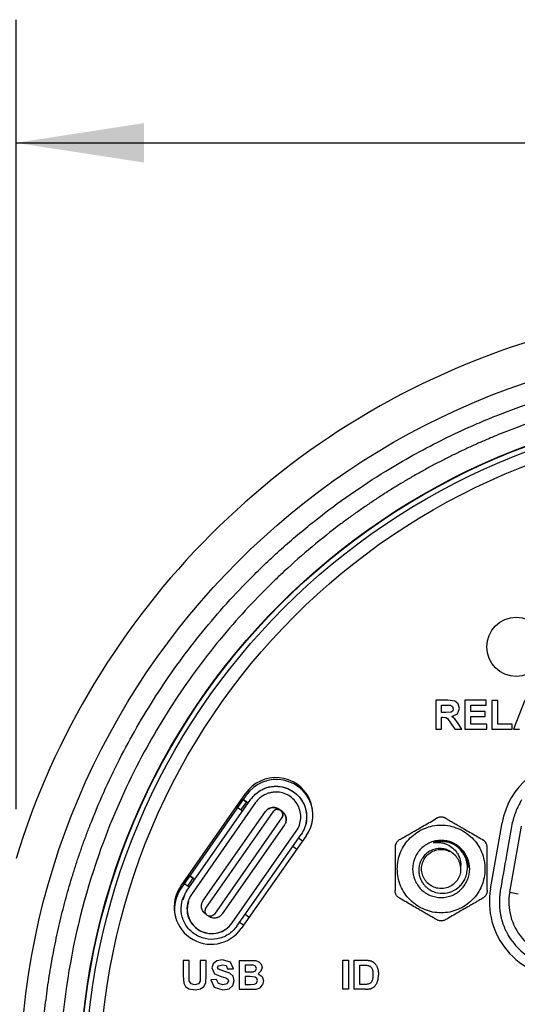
# Model space of a CAD drawing. Header units: inches. Extents: x 1.04 to 7.18, y 2.19 to 10.07.
# Tile 13 of 40: x 1.8 to 2.31, y 8.23 to 9.23. Entities that reach past the tile are written whole.
import ezdxf

# ---------------------------------------------------------------- set-up
doc = ezdxf.new("R2010")
doc.units = ezdxf.units.IN
doc.header["$MEASUREMENT"] = 0
doc.layers.add('SLD-0', color=179, linetype='Continuous')
doc.styles.add('SLDTEXTSTYLE0', font='TXT', dxfattribs={"width": 0.75})
doc.dimstyles.new('SLDDIMSTYLE1', dxfattribs={"dimtxt": 0.09, "dimasz": 0.13, "dimexe": 0, "dimexo": 0.0625, "dimgap": 0.0225, "dimtad": 0, "dimtih": 1, "dimtoh": 1, "dimdec": 3, "dimlfac": 2, "dimrnd": 1e-09, "dimzin": 4, "dimdsep": 46, "dimtxsty": 'SLDTEXTSTYLE0', "dimsah": 1, "dimcen": 0, "dimadec": 0, "dimazin": 1, "dimtfac": 1, "dimtdec": 3, "dimtofl": 0, "dimtmove": 0, "dimatfit": 3, "dimfxl": 1, "dimfrac": 2, "dimtolj": 1, "dimtzin": 12, "dimarcsym": 0})
doc.dimstyles.new('SLDDIMSTYLE2', dxfattribs={"dimtxt": 0.09, "dimasz": 0.13, "dimexe": 0, "dimexo": 0.0625, "dimgap": 0.0225, "dimtad": 0, "dimtih": 1, "dimtoh": 1, "dimdec": 3, "dimlfac": 2, "dimrnd": 1e-09, "dimzin": 4, "dimdsep": 46, "dimtxsty": 'SLDTEXTSTYLE0', "dimsah": 1, "dimcen": 0.09, "dimadec": 0, "dimazin": 1, "dimtfac": 1, "dimtdec": 3, "dimtofl": 0, "dimtmove": 0, "dimatfit": 3, "dimfxl": 1, "dimfrac": 2, "dimtolj": 1, "dimtzin": 12, "dimarcsym": 0})

# ---------------------------------------------------------------- blocks, each defined once
blk = doc.blocks.new('_D_1')
at = {"layer": 'SLD-0'}
for p, q in [((1.99563, 7.58577), (1.72719, 7.31792)), ((1.72719, 7.31792), (1.47719, 7.31792))]:
    blk.add_line(p, q, dxfattribs=at)
blk.add_solid([(1.99563, 7.58577), (1.88948, 7.50811), (1.91773, 7.47979)], dxfattribs=at)
at = {"layer": 'SLD-0', "char_height": 0.09, "attachment_point": 1, "style": 'SLDTEXTSTYLE0'}
for s, insert in [('%%c', (1.04221, 7.36181)), ('3.180', (1.17794, 7.36318))]:
    blk.add_mtext(s, dxfattribs=dict(at, insert=insert))
blk = doc.blocks.new('_D_2')
at = {"layer": 'SLD-0'}
for p, q in [((1.7984, 8.43061), (1.7984, 9.23212)), ((3.3184, 8.43061), (3.3184, 9.23212)), ((1.7984, 9.10712), (2.32179, 9.10712)), ((3.3184, 9.10712), (2.85179, 9.10712))]:
    blk.add_line(p, q, dxfattribs=at)
for points in [[(1.7984, 9.10712), (1.9284, 9.08712), (1.9284, 9.12712)], [(3.3184, 9.10712), (3.1884, 9.12712), (3.1884, 9.08712)]]:
    blk.add_solid(points, dxfattribs=at)
at = {"layer": 'SLD-0', "char_height": 0.09, "attachment_point": 1, "style": 'SLDTEXTSTYLE0'}
for s, insert in [('3.040', (2.32179, 9.1517)), ('SQ.', (2.65479, 9.1517))]:
    blk.add_mtext(s, dxfattribs=dict(at, insert=insert))

msp = doc.modelspace()

# ---------------------------------------------------------------- linework, layer by layer
at = {"color": 7, "linetype": 'Continuous', "lineweight": 25}
for p, q in [((2.22481, 8.54129), (2.22481, 8.51194)), ((2.23729, 8.54129), (2.22481, 8.54129)), ((2.23075, 8.52888), (2.23076, 8.53633)), ((2.23076, 8.53633), (2.23538, 8.53633)), ((2.23538, 8.53633), (2.23971, 8.53623)), ((2.24414, 8.5405), (2.23729, 8.54129)), ((2.23971, 8.53623), (2.24193, 8.53508)), ((2.24193, 8.53508), (2.24273, 8.53268)), ((2.24755, 8.53769), (2.24414, 8.5405)), ((2.24884, 8.53306), (2.24755, 8.53769)), ((2.25442, 8.54129), (2.25442, 8.51194)), ((2.27616, 8.54129), (2.25442, 8.54129)), ((2.26037, 8.53633), (2.27616, 8.53633)), ((2.26037, 8.52981), (2.26037, 8.53633)), ((2.27616, 8.53633), (2.27616, 8.54129)), ((2.28194, 8.54105), (2.28194, 8.51194)), ((2.28789, 8.54105), (2.28194, 8.54105)), ((2.28789, 8.5169), (2.28789, 8.54105)), ((2.31524, 8.5413), (2.30383, 8.51194)), ((2.23514, 8.52887), (2.23075, 8.52888)), ((2.24047, 8.52923), (2.23514, 8.52887)), ((2.24213, 8.53047), (2.24047, 8.52923)), ((2.24112, 8.52489), (2.2469, 8.5276)), ((2.24273, 8.53268), (2.24213, 8.53047)), ((2.2469, 8.5276), (2.24884, 8.53306)), ((2.27505, 8.52981), (2.26037, 8.52981)), ((2.27505, 8.52485), (2.27505, 8.52981)), ((2.23076, 8.5242), (2.23196, 8.5242)), ((2.23076, 8.51194), (2.23076, 8.5242)), ((2.23196, 8.5242), (2.23496, 8.52387)), ((2.23496, 8.52387), (2.23674, 8.52265)), ((2.23674, 8.52265), (2.23988, 8.51835)), ((2.23988, 8.51835), (2.24413, 8.51194)), ((2.24427, 8.52242), (2.24112, 8.52489)), ((2.24764, 8.51766), (2.24427, 8.52242)), ((2.25122, 8.51193), (2.24764, 8.51766)), ((2.26037, 8.5169), (2.26037, 8.52485)), ((2.26037, 8.52485), (2.27505, 8.52485)), ((2.27673, 8.5169), (2.26037, 8.5169)), ((2.27673, 8.51194), (2.27673, 8.5169)), ((2.30261, 8.5169), (2.28789, 8.5169)), ((2.30261, 8.51194), (2.30261, 8.5169)), ((2.22481, 8.51194), (2.23076, 8.51194)), ((2.24413, 8.51194), (2.25122, 8.51193)), ((2.25442, 8.51194), (2.27673, 8.51194)), ((2.28194, 8.51194), (2.30261, 8.51194)), ((2.30383, 8.51194), (2.31012, 8.51193)), ((1.96584, 8.35266), (2.03181, 8.44686)), ((2.03216, 8.44492), (1.9662, 8.35072)), ((1.97179, 8.34757), (2.03706, 8.44077)), ((2.04189, 8.43738), (1.97663, 8.34418)), ((2.02354, 8.43245), (2.02919, 8.44051)), ((2.02709, 8.42997), (2.03273, 8.43803)), ((2.02919, 8.44051), (2.03273, 8.43803)), ((2.03435, 8.4369), (2.02919, 8.44051)), ((1.98861, 8.33795), (2.05184, 8.42825)), ((1.99122, 8.33036), (2.05987, 8.4284)), ((2.02354, 8.43245), (2.02709, 8.42997)), ((2.06877, 8.42841), (2.06555, 8.43067)), ((2.06555, 8.43067), (2.067, 8.42966)), ((2.06732, 8.42943), (2.067, 8.42966)), ((2.06732, 8.42943), (2.06877, 8.42841)), ((2.06858, 8.4223), (1.99993, 8.32426)), ((2.28053, 8.34993), (2.29236, 8.41697)), ((2.07119, 8.41471), (2.00796, 8.32441)), ((2.01791, 8.31528), (2.08317, 8.40848)), ((2.30003, 8.34651), (2.31183, 8.41344)), ((2.02275, 8.31189), (2.08801, 8.40509)), ((2.09324, 8.40384), (2.02728, 8.30964)), ((2.0894, 8.39835), (2.0853, 8.40122)), ((2.23035, 8.39806), (2.22617, 8.39724)), ((2.07966, 8.39316), (2.08375, 8.39029)), ((2.24106, 8.38665), (2.24442, 8.38399)), ((2.24997, 8.37299), (2.25, 8.37075)), ((1.96934, 8.35505), (1.97499, 8.36311)), ((1.97289, 8.35257), (1.97854, 8.36063)), ((1.97499, 8.36311), (1.98015, 8.3595)), ((1.97854, 8.36063), (1.97499, 8.36311)), ((1.96809, 8.3389), (1.97061, 8.34575)), ((1.97289, 8.35257), (1.96934, 8.35505)), ((2.30003, 8.34651), (2.30875, 8.34497)), ((1.99248, 8.32323), (1.9928, 8.323)), ((2.02956, 8.31289), (2.02546, 8.31576)), ((2.0352, 8.32095), (2.0311, 8.32382)), ((1.96826, 8.27731), (1.96826, 8.26162)), ((1.97421, 8.27731), (1.96826, 8.27731)), ((1.97421, 8.26141), (1.97421, 8.27731)), ((1.99159, 8.27731), (1.98565, 8.27731)), ((1.98565, 8.27731), (1.98565, 8.26107)), ((1.99159, 8.26186), (1.99159, 8.27731)), ((2.00235, 8.27682), (1.99869, 8.27384)), ((2.00811, 8.27785), (2.00235, 8.27682)), ((2.0164, 8.2754), (2.00811, 8.27785)), ((2.01932, 8.26887), (2.0164, 8.2754)), ((2.02523, 8.27731), (2.02523, 8.24794)), ((2.02523, 8.27731), (2.03697, 8.27731)), ((2.03697, 8.27731), (2.04217, 8.27703)), ((2.04217, 8.27703), (2.04524, 8.27582)), ((2.04524, 8.27582), (2.0475, 8.27337)), ((2.13038, 8.24794), (2.13038, 8.27744)), ((2.13038, 8.27744), (2.13605, 8.27744)), ((2.13605, 8.27744), (2.13605, 8.24794)), ((2.1421, 8.24794), (2.1421, 8.27744)), ((2.1421, 8.27744), (2.15292, 8.27744)), ((1.99869, 8.27384), (1.99742, 8.26963)), ((1.99742, 8.26963), (2.00012, 8.2637)), ((2.00308, 8.27003), (2.00402, 8.27186)), ((2.00397, 8.26824), (2.00308, 8.27003)), ((2.0094, 8.26627), (2.00397, 8.26824)), ((2.00402, 8.27186), (2.00803, 8.27292)), ((2.00803, 8.27292), (2.01176, 8.27193)), ((2.01578, 8.26416), (2.0094, 8.26627)), ((2.01176, 8.27193), (2.01338, 8.26866)), ((2.01338, 8.26866), (2.01932, 8.26887)), ((2.03458, 8.27242), (2.03118, 8.27243)), ((2.03118, 8.27243), (2.03118, 8.26566)), ((2.03118, 8.26566), (2.03506, 8.26566)), ((2.03964, 8.27232), (2.03458, 8.27242)), ((2.03506, 8.26566), (2.03936, 8.26576)), ((2.03936, 8.26576), (2.04175, 8.26681)), ((2.04187, 8.2713), (2.03964, 8.27232)), ((2.04175, 8.26681), (2.04262, 8.26909)), ((2.04262, 8.26909), (2.04187, 8.2713)), ((2.04729, 8.26617), (2.04429, 8.26359)), ((2.0484, 8.26994), (2.04729, 8.26617)), ((2.0475, 8.27337), (2.0484, 8.26994)), ((2.14777, 8.25286), (2.14777, 8.27253)), ((2.14777, 8.27253), (2.15058, 8.27253)), ((1.96826, 8.26162), (1.96884, 8.25416)), ((1.97443, 8.2565), (1.97421, 8.26141)), ((1.97622, 8.2536), (1.97443, 8.2565)), ((1.98539, 8.25608), (1.98387, 8.25354)), ((1.98565, 8.26107), (1.98539, 8.25608)), ((1.99112, 8.25438), (1.99159, 8.26186)), ((2.0021, 8.25804), (1.99632, 8.25746)), ((1.99632, 8.25746), (1.99988, 8.24999)), ((2.00012, 8.2637), (2.00678, 8.26079)), ((2.0042, 8.25378), (2.0021, 8.25804)), ((2.00678, 8.26079), (2.0115, 8.2595)), ((2.0115, 8.2595), (2.01363, 8.25824)), ((2.01424, 8.25646), (2.01279, 8.25363)), ((2.01363, 8.25824), (2.01424, 8.25646)), ((2.01902, 8.26117), (2.01578, 8.26416)), ((2.01878, 8.25176), (2.02018, 8.25649)), ((2.02018, 8.25649), (2.01902, 8.26117)), ((2.03597, 8.26078), (2.03118, 8.26079)), ((2.03118, 8.26079), (2.03118, 8.2529)), ((2.04123, 8.26035), (2.03597, 8.26078)), ((2.04309, 8.259), (2.04123, 8.26035)), ((2.04289, 8.25425), (2.04373, 8.25676)), ((2.04373, 8.25676), (2.04309, 8.259)), ((2.04429, 8.26359), (2.0484, 8.26092)), ((2.0484, 8.26092), (2.04984, 8.25648)), ((2.04984, 8.25648), (2.04891, 8.25258)), ((1.96884, 8.25416), (1.97049, 8.2509)), ((1.97049, 8.2509), (1.97392, 8.24837)), ((1.97392, 8.24837), (1.98028, 8.2474)), ((1.9801, 8.25251), (1.97622, 8.2536)), ((1.98387, 8.25354), (1.9801, 8.25251)), ((1.98028, 8.2474), (1.98591, 8.2483)), ((1.98591, 8.2483), (1.98934, 8.25069)), ((1.98934, 8.25069), (1.99112, 8.25438)), ((1.99988, 8.24999), (2.00843, 8.24742)), ((2.00849, 8.25242), (2.0042, 8.25378)), ((2.00843, 8.24742), (2.01482, 8.24849)), ((2.01279, 8.25363), (2.00849, 8.25242)), ((2.01482, 8.24849), (2.01878, 8.25176)), ((2.02523, 8.24794), (2.03523, 8.24795)), ((2.03118, 8.2529), (2.03667, 8.2529)), ((2.03523, 8.24795), (2.04238, 8.24815)), ((2.03667, 8.2529), (2.04074, 8.25308)), ((2.04074, 8.25308), (2.04289, 8.25425)), ((2.04238, 8.24815), (2.04636, 8.24954)), ((2.04636, 8.24954), (2.04891, 8.25258)), ((2.13605, 8.24794), (2.13038, 8.24794)), ((2.15324, 8.24794), (2.1421, 8.24794)), ((2.15244, 8.25286), (2.14777, 8.25286))]:
    msp.add_line(p, q, dxfattribs=at)
for centre, radius in [((2.5584, 8.14731), 0.75605), ((2.5584, 8.14731), 0.69535), ((2.5584, 8.14731), 0.69492), ((2.5584, 8.14731), 0.68992), ((2.55829, 8.14914), 0.675), ((2.3067, 8.59554), 0.03)]:
    msp.add_circle(centre, radius, dxfattribs=at)
for centre, radius, start, end in [((2.5584, 8.14731), 0.795, 107.06517, 162.93483), ((2.36786, 8.40362), 0.07668, 90.00001, 169.97094), ((2.06252, 8.42535), 0.0375, 325.00001, 145.00001), ((2.06288, 8.42341), 0.0375, 11.88748, 145), ((2.23035, 8.37006), 0.028, 61.14599, 106.70293), ((1.99656, 8.33115), 0.0375, 145.00001, 325.00001), ((1.99692, 8.32921), 0.0375, 145, 188.87272), ((2.35614, 8.3366), 0.07677, 170.00001, 270.00001), ((2.35625, 8.3366), 0.05709, 170.00001, 270.00001), ((1.99729, 8.32938), 0.02499, 161.84368, 325.62254)]:
    msp.add_arc(centre, radius, start, end, dxfattribs=at)
for points, knots in [([(1.82334, 8.14731), (1.82336, 8.15132), (1.8234, 8.15936), (1.82371, 8.1714), (1.8242, 8.18344), (1.82489, 8.19546), (1.82578, 8.20748), (1.82686, 8.21948), (1.82814, 8.23146), (1.82962, 8.24341), (1.83129, 8.25535), (1.83316, 8.26725), (1.83523, 8.27912), (1.83748, 8.29095), (1.83993, 8.30275), (1.84258, 8.3145), (1.84541, 8.32621), (1.84844, 8.33787), (1.85166, 8.34948), (1.85507, 8.36104), (1.85867, 8.37253), (1.86245, 8.38397), (1.86642, 8.39535), (1.87058, 8.40665), (1.87794, 8.42569), (1.8892, 8.45217), (1.90544, 8.48558), (1.92335, 8.51812), (1.94305, 8.54994), (1.96446, 8.58094), (1.99532, 8.621), (2.03047, 8.65995), (2.06989, 8.69713), (2.1141, 8.73414), (2.15833, 8.76497), (2.20147, 8.79015), (2.2296, 8.805), (2.25443, 8.81673), (2.27392, 8.82514), (2.29089, 8.83204), (2.30939, 8.83903), (2.33124, 8.84651), (2.35331, 8.8533), (2.37558, 8.85939), (2.39804, 8.86478), (2.42065, 8.86946), (2.4434, 8.87344), (2.46626, 8.87669), (2.48922, 8.87922), (2.51224, 8.88103), (2.53531, 8.88215), (2.5507, 8.88229), (2.5584, 8.88236)], [0, 0, 0, 0, 0.010435, 0.02087, 0.031305, 0.04174, 0.052175, 0.06261, 0.073045, 0.08348, 0.093915, 0.10435, 0.114785, 0.12522, 0.135655, 0.14609, 0.156525, 0.16696, 0.177395, 0.18783, 0.198265, 0.2087, 0.219135, 0.229571, 0.240006, 0.272164, 0.304322, 0.336487, 0.368649, 0.401535, 0.434335, 0.500009, 0.537583, 0.575061, 0.649768, 0.677307, 0.704846, 0.732387, 0.748635, 0.760001, 0.780001, 0.800001, 0.820001, 0.840001, 0.860001, 0.880001, 0.900001, 0.92, 0.94, 0.96, 0.98, 1, 1, 1, 1]), ([(2.5584, 8.86365), (2.55456, 8.86363), (2.54687, 8.86359), (2.53535, 8.86331), (2.52384, 8.86284), (2.51233, 8.8622), (2.50084, 8.86136), (2.48936, 8.86034), (2.4779, 8.85914), (2.46646, 8.85775), (2.45504, 8.85618), (2.44365, 8.85443), (2.43229, 8.85249), (2.42096, 8.85037), (2.40967, 8.84807), (2.39841, 8.84559), (2.3872, 8.84292), (2.37603, 8.84008), (2.36491, 8.83705), (2.35384, 8.83385), (2.34282, 8.83047), (2.33186, 8.82692), (2.32096, 8.82318), (2.31012, 8.81928), (2.29934, 8.8152), (2.28863, 8.81094), (2.27799, 8.80652), (2.26742, 8.80192), (2.25693, 8.79715), (2.24651, 8.79222), (2.23618, 8.78712), (2.22593, 8.78185), (2.21576, 8.77642), (2.20569, 8.77083), (2.1957, 8.76508), (2.18581, 8.75916), (2.17602, 8.75309), (2.16632, 8.74686), (2.15673, 8.74047), (2.14724, 8.73393), (2.13785, 8.72724), (2.12159, 8.71525), (2.09894, 8.69732), (2.07699, 8.67799), (2.0588, 8.66081), (2.04106, 8.64313), (2.01772, 8.61776), (1.99245, 8.5871), (1.96033, 8.54326), (1.92272, 8.4814), (1.86342, 8.35028), (1.83784, 8.20884), (1.84436, 8.07713), (1.85464, 8.00759), (1.87169, 7.93941), (1.89532, 7.87322), (1.92198, 7.81677), (1.94914, 7.76957), (1.97496, 7.73079), (2.00289, 7.69426), (2.037, 7.65508), (2.07825, 7.61439), (2.12146, 7.57887), (2.16011, 7.55147), (2.20339, 7.52421), (2.25269, 7.49841), (2.3001, 7.47876), (2.33288, 7.46722), (2.35881, 7.45915), (2.40193, 7.44752), (2.44517, 7.4393), (2.48698, 7.4344), (2.51074, 7.43243), (2.53456, 7.4312), (2.55045, 7.43105), (2.5584, 7.43097)], [0, 0, 0, 0, 0.005125, 0.01025, 0.015375, 0.0205, 0.025625, 0.03075, 0.035874, 0.040999, 0.046124, 0.051249, 0.056374, 0.061499, 0.066624, 0.071749, 0.076874, 0.081999, 0.087124, 0.092249, 0.097373, 0.102498, 0.107623, 0.112748, 0.117873, 0.122998, 0.128123, 0.133248, 0.138373, 0.143498, 0.148623, 0.153748, 0.158872, 0.163997, 0.169122, 0.174247, 0.179372, 0.184497, 0.189622, 0.194747, 0.199872, 0.204997, 0.221699, 0.238401, 0.243996, 0.255083, 0.271812, 0.289962, 0.308055, 0.344289, 0.386305, 0.499735, 0.53094, 0.562144, 0.593349, 0.624553, 0.655758, 0.676494, 0.697167, 0.717862, 0.737811, 0.766429, 0.795047, 0.812344, 0.829604, 0.863263, 0.886424, 0.898018, 0.909613, 0.922647, 0.957589, 0.968192, 0.978794, 0.989397, 1, 1, 1, 1]), ([(2.03706, 8.44077), (2.03991, 8.44485), (2.04376, 8.44822), (2.05259, 8.45282), (2.05756, 8.45403), (2.06253, 8.45403)], [0, 0, 0, 0, 0.5, 0.5, 1, 1, 1, 1]), ([(2.03836, 8.4425), (2.03886, 8.44309), (2.03985, 8.44427), (2.0415, 8.44589), (2.04325, 8.44738), (2.0451, 8.44873), (2.04707, 8.44995), (2.04981, 8.45138), (2.0534, 8.45279), (2.05791, 8.45384), (2.06099, 8.45397), (2.06253, 8.45403)], [0, 0, 0, 0, 0.083973, 0.167083, 0.24979, 0.332562, 0.415864, 0.500154, 0.667142, 0.832504, 1, 1, 1, 1]), ([(2.06253, 8.44813), (2.06186, 8.44811), (2.06052, 8.44808), (2.05852, 8.44784), (2.05656, 8.44744), (2.05463, 8.44689), (2.05273, 8.44617), (2.05029, 8.44503), (2.04743, 8.44325), (2.04436, 8.4406), (2.04272, 8.43846), (2.04189, 8.43738)], [0, 0, 0, 0, 0.083716, 0.166573, 0.249106, 0.331854, 0.415355, 0.50013, 0.666651, 0.831796, 1, 1, 1, 1]), ([(2.06253, 8.45403), (2.06819, 8.45403), (2.07383, 8.45245), (2.0835, 8.44659), (2.08751, 8.44231), (2.09273, 8.43228), (2.09394, 8.42654), (2.0932, 8.41525), (2.09125, 8.40972), (2.08801, 8.40509)], [0, 0, 0, 0, 0.25, 0.25, 0.5, 0.5, 0.75, 0.75, 1, 1, 1, 1]), ([(2.06253, 8.45403), (2.06527, 8.45382), (2.07074, 8.4534), (2.07838, 8.45009), (2.08493, 8.44504), (2.08991, 8.43843), (2.09305, 8.43073), (2.09387, 8.42257), (2.09345, 8.41664), (2.09222, 8.41389), (2.0921, 8.41362)], [0, 0, 0, 0, 0.140715, 0.281431, 0.422146, 0.562862, 0.703577, 0.844293, 0.985008, 1, 1, 1, 1]), ([(2.08317, 8.40848), (2.0858, 8.41223), (2.08738, 8.41671), (2.08798, 8.42585), (2.087, 8.4305), (2.08277, 8.43863), (2.07952, 8.4421), (2.07169, 8.44685), (2.06711, 8.44813), (2.06253, 8.44813)], [0, 0, 0, 0, 0.25, 0.25, 0.5, 0.5, 0.75, 0.75, 1, 1, 1, 1]), ([(2.03273, 8.43803), (2.03287, 8.43794), (2.03314, 8.43775), (2.03353, 8.43747), (2.03393, 8.43719), (2.03429, 8.43694), (2.03433, 8.43691), (2.03435, 8.4369)], [0, 0, 0, 0, 0.157481, 0.320443, 0.498856, 0.739048, 1, 1, 1, 1]), ([(2.31212, 8.44021), (2.31146, 8.43903), (2.31036, 8.43706), (2.30822, 8.43308), (2.30605, 8.42818), (2.30383, 8.42177), (2.30278, 8.41739), (2.30224, 8.41513)], [0, 0, 0, 0, 0.149383, 0.249563, 0.501622, 0.742457, 1, 1, 1, 1]), ([(2.02709, 8.42997), (2.02751, 8.42967), (2.02793, 8.42938), (2.02853, 8.42896), (2.0287, 8.42884), (2.0287, 8.42884)], [0, 0, 0, 0, 0.5, 0.5, 1, 1, 1, 1]), ([(2.05184, 8.42825), (2.05207, 8.42855), (2.05252, 8.42916), (2.05333, 8.42996), (2.05424, 8.43069), (2.05559, 8.43151), (2.05753, 8.43229), (2.05906, 8.43239), (2.0599, 8.43245)], [0, 0, 0, 0, 0.106091, 0.215525, 0.329626, 0.449564, 0.698016, 1, 1, 1, 1]), ([(2.0599, 8.43245), (2.05833, 8.43245), (2.05676, 8.43207), (2.05396, 8.43061), (2.05275, 8.42954), (2.05184, 8.42825)], [0, 0, 0, 0, 0.5, 0.5, 1, 1, 1, 1]), ([(2.06407, 8.43058), (2.0638, 8.43057), (2.06326, 8.43054), (2.06246, 8.43034), (2.06158, 8.42996), (2.06064, 8.42935), (2.06013, 8.42872), (2.05987, 8.4284)], [0, 0, 0, 0, 0.16475, 0.330073, 0.500289, 0.751809, 1, 1, 1, 1]), ([(2.06407, 8.43058), (2.064, 8.43058), (2.06366, 8.43058), (2.06291, 8.43048), (2.06186, 8.43014), (2.06098, 8.42958), (2.06031, 8.42897), (2.06004, 8.42861), (2.05987, 8.4284)], [0, 0, 0, 0, 0.045398, 0.249506, 0.50115, 0.749275, 0.852494, 1, 1, 1, 1]), ([(2.0599, 8.43245), (2.06029, 8.43244), (2.06114, 8.43241), (2.0625, 8.43214), (2.06404, 8.43161), (2.06502, 8.431), (2.06555, 8.43067)], [0, 0, 0, 0, 0.181726, 0.408885, 0.681619, 1, 1, 1, 1]), ([(2.067, 8.42966), (2.06673, 8.42983), (2.06622, 8.43014), (2.06541, 8.43042), (2.06471, 8.43056), (2.06426, 8.43057), (2.06407, 8.43058)], [0, 0, 0, 0, 0.3183662, 0.5910955, 0.8182592, 1, 1, 1, 1]), ([(2.06732, 8.42943), (2.06842, 8.42866), (2.0692, 8.42745), (2.06966, 8.42481), (2.06935, 8.4234), (2.06858, 8.4223)], [0, 0, 0, 0, 0.5, 0.5, 1, 1, 1, 1]), ([(2.06925, 8.42371), (2.06929, 8.42383), (2.06946, 8.42429), (2.06953, 8.42513), (2.06944, 8.42641), (2.06886, 8.42804), (2.0679, 8.42891), (2.06732, 8.42943)], [0, 0, 0, 0, 0.049664, 0.187073, 0.338479, 0.605614, 1, 1, 1, 1]), ([(2.06877, 8.42841), (2.06917, 8.42811), (2.0699, 8.42755), (2.07073, 8.42664), (2.07157, 8.42549), (2.07233, 8.42403), (2.07288, 8.4221), (2.07304, 8.42014), (2.07279, 8.41818), (2.0722, 8.41633), (2.07152, 8.41523), (2.07119, 8.41471)], [0, 0, 0, 0, 0.113207, 0.205275, 0.276209, 0.426151, 0.554431, 0.68076, 0.795478, 0.900901, 1, 1, 1, 1]), ([(2.0724, 8.41744), (2.07252, 8.4177), (2.0732, 8.41912), (2.07299, 8.42212), (2.0717, 8.42583), (2.06975, 8.42755), (2.06877, 8.42841)], [0, 0, 0, 0, 0.068607, 0.379072, 0.689536, 1, 1, 1, 1]), ([(2.08317, 8.40848), (2.08448, 8.41042), (2.08594, 8.41259), (2.08642, 8.41511), (2.08647, 8.41537)], [0, 0, 0, 0, 0.8932543, 1, 1, 1, 1]), ([(2.18816, 8.39983), (2.18945, 8.40058), (2.192, 8.40205), (2.19581, 8.40425), (2.19955, 8.40641), (2.20324, 8.40853), (2.20769, 8.4111), (2.21301, 8.41418), (2.2193, 8.41781), (2.22351, 8.42024), (2.22566, 8.42148)], [0, 0, 0, 0, 0.104658, 0.206668, 0.306239, 0.40359, 0.498961, 0.658603, 0.825263, 1, 1, 1, 1]), ([(2.23035, 8.42274), (2.22994, 8.42272), (2.22912, 8.42269), (2.22791, 8.42244), (2.22675, 8.42206), (2.22603, 8.42168), (2.22566, 8.42148)], [0, 0, 0, 0, 0.248842, 0.496265, 0.745556, 1, 1, 1, 1]), ([(2.23504, 8.42148), (2.23468, 8.42168), (2.23396, 8.42205), (2.23279, 8.42244), (2.23159, 8.42269), (2.23076, 8.42272), (2.23035, 8.42274)], [0, 0, 0, 0, 0.253527, 0.502524, 0.750266, 1, 1, 1, 1]), ([(2.23504, 8.42148), (2.23633, 8.42074), (2.23887, 8.41927), (2.24268, 8.41707), (2.24643, 8.41491), (2.25011, 8.41278), (2.25456, 8.41021), (2.25989, 8.40714), (2.26617, 8.40351), (2.27038, 8.40108), (2.27254, 8.39983)], [0, 0, 0, 0, 0.104658, 0.206668, 0.306239, 0.40359, 0.498961, 0.658603, 0.825263, 1, 1, 1, 1]), ([(2.18582, 8.37006), (2.18582, 8.37589), (2.18698, 8.38172), (2.19144, 8.39249), (2.19474, 8.39743), (2.20299, 8.40567), (2.20793, 8.40897), (2.2187, 8.41344), (2.22452, 8.41459), (2.23035, 8.41459)], [0, 0, 0, 0, 0.25, 0.25, 0.5, 0.5, 0.75, 0.75, 1, 1, 1, 1]), ([(2.23035, 8.41459), (2.23618, 8.41459), (2.24201, 8.41344), (2.25278, 8.40897), (2.25772, 8.40567), (2.26596, 8.39743), (2.26926, 8.39249), (2.27372, 8.38172), (2.27488, 8.37589), (2.27488, 8.37006)], [0, 0, 0, 0, 0.25, 0.25, 0.5, 0.5, 0.75, 0.75, 1, 1, 1, 1]), ([(2.30224, 8.41513), (2.3004, 8.40482), (2.2964, 8.38252), (2.29252, 8.3602), (2.29044, 8.3482)], [0, 0, 0, 0, 0.462247, 1, 1, 1, 1]), ([(2.18816, 8.39983), (2.18782, 8.39962), (2.18714, 8.39919), (2.18622, 8.39837), (2.18541, 8.39745), (2.1845, 8.39608), (2.18366, 8.39415), (2.18354, 8.39253), (2.18348, 8.39171)], [0, 0, 0, 0, 0.126277, 0.250643, 0.374754, 0.500237, 0.749162, 1, 1, 1, 1]), ([(2.25935, 8.37006), (2.25935, 8.37386), (2.2586, 8.37765), (2.25569, 8.38467), (2.25354, 8.38789), (2.24817, 8.39325), (2.24496, 8.3954), (2.23794, 8.39831), (2.23415, 8.39906), (2.22656, 8.39906), (2.22276, 8.39831), (2.21575, 8.3954), (2.21253, 8.39325), (2.20716, 8.38789), (2.20501, 8.38467), (2.20211, 8.37765), (2.20135, 8.37386), (2.20135, 8.37006)], [0, 0, 0, 0, 0.125, 0.125, 0.25, 0.25, 0.375, 0.375, 0.5, 0.5, 0.625, 0.625, 0.75, 0.75, 0.875, 0.875, 1, 1, 1, 1]), ([(2.2223, 8.39688), (2.223, 8.39695), (2.2244, 8.39709), (2.22651, 8.39711), (2.22864, 8.39698), (2.23077, 8.39668), (2.23347, 8.3961), (2.23749, 8.39463), (2.2423, 8.39155), (2.24616, 8.38723), (2.2483, 8.38334), (2.2494, 8.38036), (2.24998, 8.378), (2.25029, 8.37537), (2.25016, 8.37361), (2.25008, 8.37251)], [0, 0, 0, 0, 0.049246, 0.098975, 0.148969, 0.199041, 0.250353, 0.343439, 0.499446, 0.649585, 0.749448, 0.812288, 0.87461, 0.921245, 1, 1, 1, 1]), ([(2.25809, 8.37141), (2.25771, 8.37459), (2.25691, 8.3814), (2.25267, 8.38737), (2.24746, 8.39252), (2.24116, 8.39685), (2.23399, 8.39766), (2.23035, 8.39806)], [0, 0, 0, 0, 0.224131, 0.480646, 0.494809, 0.743836, 1, 1, 1, 1]), ([(2.27723, 8.39171), (2.27721, 8.39212), (2.27718, 8.39293), (2.27693, 8.39413), (2.27654, 8.3953), (2.2758, 8.39677), (2.27455, 8.39846), (2.27321, 8.39938), (2.27254, 8.39983)], [0, 0, 0, 0, 0.126088, 0.25044, 0.374728, 0.50058, 0.749887, 1, 1, 1, 1]), ([(2.18348, 8.39171), (2.18348, 8.39047), (2.18348, 8.38801), (2.18348, 8.38431), (2.18347, 8.3801), (2.18348, 8.37535), (2.18348, 8.37182), (2.18348, 8.37006)], [0, 0, 0, 0, 0.174951, 0.346358, 0.515778, 0.759232, 1, 1, 1, 1]), ([(2.2424, 8.38588), (2.24189, 8.3863), (2.2409, 8.38711), (2.23935, 8.38809), (2.23787, 8.38887), (2.23649, 8.38946), (2.23524, 8.38989), (2.23414, 8.3902), (2.23319, 8.39042), (2.23241, 8.39056), (2.22996, 8.3909), (2.22575, 8.39082), (2.21969, 8.38895), (2.21475, 8.38556), (2.21155, 8.38171), (2.20962, 8.37826), (2.2082, 8.37456), (2.20785, 8.37166), (2.20766, 8.37006)], [0, 0, 0, 0, 0.042153, 0.081011, 0.116351, 0.148038, 0.176005, 0.200236, 0.220751, 0.237588, 0.250793, 0.377221, 0.500546, 0.64863, 0.750223, 0.81537, 0.898474, 1, 1, 1, 1]), ([(2.25008, 8.37251), (2.25015, 8.37049), (2.25029, 8.3665), (2.24827, 8.36085), (2.24483, 8.35601), (2.24006, 8.35237), (2.23444, 8.35031), (2.2285, 8.34998), (2.2227, 8.35139), (2.21753, 8.35448), (2.21355, 8.35891), (2.21102, 8.3643), (2.21017, 8.37024), (2.21112, 8.37615), (2.21374, 8.3815), (2.2178, 8.38586), (2.22302, 8.38887), (2.22882, 8.39015), (2.23448, 8.38987), (2.23776, 8.38838), (2.23928, 8.38769)], [0, 0, 0, 0, 0.057264, 0.112989, 0.16779, 0.224824, 0.281667, 0.336229, 0.39233, 0.449603, 0.505447, 0.560161, 0.617143, 0.67405, 0.728671, 0.784662, 0.841939, 0.897898, 0.952538, 1, 1, 1, 1]), ([(2.25008, 8.37251), (2.24999, 8.37311), (2.24981, 8.37429), (2.24937, 8.37594), (2.24884, 8.37744), (2.24825, 8.37876), (2.24725, 8.38063), (2.2455, 8.3832), (2.2435, 8.38493), (2.2424, 8.38588)], [0, 0, 0, 0, 0.116443, 0.224751, 0.324774, 0.416506, 0.500047, 0.726518, 1, 1, 1, 1]), ([(2.257, 8.37006), (2.25702, 8.37079), (2.25706, 8.37222), (2.2569, 8.37431), (2.2566, 8.37628), (2.25619, 8.37812), (2.25568, 8.37982), (2.2551, 8.38139), (2.25447, 8.38281), (2.25347, 8.38479), (2.25169, 8.38759), (2.24851, 8.39132), (2.24553, 8.39342), (2.24386, 8.39459)], [0, 0, 0, 0, 0.0751386, 0.1469697, 0.2152776, 0.2799097, 0.3407694, 0.3978087, 0.4510197, 0.5004962, 0.62587, 0.7920196, 1, 1, 1, 1]), ([(2.27723, 8.37006), (2.27723, 8.37123), (2.27723, 8.37358), (2.27723, 8.3771), (2.27723, 8.3813), (2.27723, 8.38619), (2.27723, 8.38986), (2.27723, 8.39171)], [0, 0, 0, 0, 0.160493, 0.3212396, 0.4842624, 0.7389289, 1, 1, 1, 1]), ([(2.18348, 8.37006), (2.18348, 8.36889), (2.18348, 8.36655), (2.18348, 8.36303), (2.18347, 8.35883), (2.18348, 8.35394), (2.18348, 8.35027), (2.18348, 8.34841)], [0, 0, 0, 0, 0.160455, 0.321201, 0.484261, 0.738885, 1, 1, 1, 1]), ([(2.23035, 8.32553), (2.22452, 8.32553), (2.2187, 8.32669), (2.20793, 8.33115), (2.20299, 8.33445), (2.19474, 8.3427), (2.19144, 8.34764), (2.18698, 8.35841), (2.18582, 8.36423), (2.18582, 8.37006)], [0, 0, 0, 0, 0.25, 0.25, 0.5, 0.5, 0.75, 0.75, 1, 1, 1, 1]), ([(2.20135, 8.37006), (2.20135, 8.36627), (2.20211, 8.36247), (2.20501, 8.35546), (2.20716, 8.35224), (2.21253, 8.34687), (2.21575, 8.34472), (2.22276, 8.34182), (2.22656, 8.34106), (2.23415, 8.34106), (2.23794, 8.34182), (2.24496, 8.34472), (2.24817, 8.34687), (2.25354, 8.35224), (2.25569, 8.35546), (2.2586, 8.36247), (2.25935, 8.36627), (2.25935, 8.37006)], [0, 0, 0, 0, 0.125, 0.125, 0.25, 0.25, 0.375, 0.375, 0.5, 0.5, 0.625, 0.625, 0.75, 0.75, 0.875, 0.875, 1, 1, 1, 1]), ([(2.20766, 8.37006), (2.20764, 8.36943), (2.2076, 8.3681), (2.20776, 8.36604), (2.20812, 8.36386), (2.20874, 8.3616), (2.20964, 8.3593), (2.21084, 8.35697), (2.21242, 8.35464), (2.21404, 8.35282), (2.21594, 8.35101), (2.21851, 8.34902), (2.2238, 8.34622), (2.23194, 8.34473), (2.24159, 8.34677), (2.24837, 8.35132), (2.25253, 8.35627), (2.25463, 8.36007), (2.25637, 8.3647), (2.25675, 8.36792), (2.257, 8.37006)], [0, 0, 0, 0, 0.024718, 0.051433, 0.080025, 0.110328, 0.142125, 0.175483, 0.211728, 0.250988, 0.269776, 0.313499, 0.376272, 0.500734, 0.625283, 0.7498, 0.808957, 0.874915, 0.916779, 1, 1, 1, 1]), ([(2.27488, 8.37006), (2.27488, 8.36423), (2.27372, 8.35841), (2.26926, 8.34764), (2.26596, 8.3427), (2.25772, 8.33445), (2.25278, 8.33115), (2.24201, 8.32669), (2.23618, 8.32553), (2.23035, 8.32553)], [0, 0, 0, 0, 0.25, 0.25, 0.5, 0.5, 0.75, 0.75, 1, 1, 1, 1]), ([(2.27723, 8.34841), (2.27723, 8.34966), (2.27723, 8.35212), (2.27723, 8.35582), (2.27723, 8.36003), (2.27723, 8.36478), (2.27723, 8.36831), (2.27723, 8.37006)], [0, 0, 0, 0, 0.174989, 0.346395, 0.515779, 0.759273, 1, 1, 1, 1]), ([(1.98015, 8.3595), (1.98015, 8.3595), (1.97998, 8.35962), (1.97938, 8.36004), (1.97896, 8.36033), (1.97854, 8.36063)], [0, 0, 0, 0, 0.5, 0.5, 1, 1, 1, 1]), ([(2.02275, 8.31189), (2.02041, 8.30855), (2.01742, 8.30568), (2.01055, 8.30131), (2.00668, 8.29981), (1.99866, 8.29839), (1.99451, 8.29848), (1.98657, 8.30024), (1.98277, 8.30192), (1.9761, 8.30659), (1.97323, 8.30958), (1.96885, 8.31645), (1.96735, 8.32032), (1.96593, 8.32834), (1.96603, 8.33249), (1.96779, 8.34044), (1.96946, 8.34423), (1.97179, 8.34757)], [0, 0, 0, 0, 0.125, 0.125, 0.25, 0.25, 0.375, 0.375, 0.5, 0.5, 0.625, 0.625, 0.75, 0.75, 0.875, 0.875, 1, 1, 1, 1]), ([(1.9745, 8.35144), (1.97449, 8.35145), (1.97447, 8.35146), (1.9743, 8.35158), (1.97402, 8.35178), (1.97354, 8.35211), (1.97311, 8.35241), (1.97289, 8.35257)], [0, 0, 0, 0, 0.157481, 0.320443, 0.498856, 0.739048, 1, 1, 1, 1]), ([(2.18816, 8.34029), (2.18782, 8.34051), (2.18713, 8.34094), (2.18621, 8.34176), (2.18539, 8.34269), (2.18471, 8.34371), (2.18416, 8.34482), (2.18377, 8.34598), (2.18352, 8.34719), (2.18349, 8.348), (2.18348, 8.34841)], [0, 0, 0, 0, 0.126569, 0.251797, 0.376125, 0.499999, 0.623874, 0.748201, 0.873431, 1, 1, 1, 1]), ([(2.27723, 8.34841), (2.27721, 8.348), (2.27718, 8.34719), (2.27693, 8.34598), (2.27654, 8.34482), (2.27599, 8.34371), (2.27531, 8.34269), (2.2745, 8.34176), (2.27357, 8.34094), (2.27289, 8.34051), (2.27254, 8.34029)], [0, 0, 0, 0, 0.126569, 0.251798, 0.376126, 0.5, 0.623874, 0.748202, 0.873431, 1, 1, 1, 1]), ([(2.29044, 8.3482), (2.29026, 8.34681), (2.2899, 8.34406), (2.28961, 8.33995), (2.28952, 8.33593), (2.28963, 8.33201), (2.28996, 8.32817), (2.29048, 8.32442), (2.29101, 8.32197), (2.29127, 8.32075)], [0, 0, 0, 0, 0.1527261, 0.3015313, 0.4467681, 0.5888159, 0.7280801, 0.8649906, 1, 1, 1, 1]), ([(1.97663, 8.34418), (1.97474, 8.34148), (1.97339, 8.3384), (1.97196, 8.33196), (1.97188, 8.3286), (1.97303, 8.32211), (1.97425, 8.31897), (1.97779, 8.31341), (1.98012, 8.31098), (1.98552, 8.3072), (1.9886, 8.30584), (1.99504, 8.30442), (1.9984, 8.30434), (2.0049, 8.30549), (2.00803, 8.30671), (2.01359, 8.31025), (2.01602, 8.31257), (2.01791, 8.31528)], [0, 0, 0, 0, 0.125, 0.125, 0.25, 0.25, 0.375, 0.375, 0.5, 0.5, 0.625, 0.625, 0.75, 0.75, 0.875, 0.875, 1, 1, 1, 1]), ([(1.99103, 8.32425), (1.99063, 8.32455), (1.98991, 8.32511), (1.98908, 8.32602), (1.98823, 8.32717), (1.98747, 8.32863), (1.98693, 8.33056), (1.98677, 8.33252), (1.98701, 8.33448), (1.98761, 8.33633), (1.98828, 8.33743), (1.98861, 8.33795)], [0, 0, 0, 0, 0.113207, 0.205275, 0.276208, 0.426151, 0.554431, 0.68076, 0.795478, 0.900901, 1, 1, 1, 1]), ([(2.22566, 8.31864), (2.22438, 8.31939), (2.22183, 8.32086), (2.21802, 8.32306), (2.21427, 8.32522), (2.21059, 8.32734), (2.20614, 8.32991), (2.20082, 8.33299), (2.19453, 8.33662), (2.19032, 8.33905), (2.18816, 8.34029)], [0, 0, 0, 0, 0.104658, 0.206668, 0.306239, 0.40359, 0.498961, 0.658603, 0.825263, 1, 1, 1, 1]), ([(2.27254, 8.34029), (2.27125, 8.33955), (2.26871, 8.33808), (2.26489, 8.33588), (2.26115, 8.33372), (2.25747, 8.33159), (2.25302, 8.32902), (2.24769, 8.32595), (2.24141, 8.32232), (2.23719, 8.31989), (2.23504, 8.31864)], [0, 0, 0, 0, 0.104658, 0.206668, 0.306239, 0.40359, 0.498961, 0.658603, 0.825263, 1, 1, 1, 1]), ([(1.99122, 8.33036), (1.99105, 8.33008), (1.9907, 8.3295), (1.9903, 8.32822), (1.99024, 8.32651), (1.99088, 8.32492), (1.99169, 8.32385), (1.99222, 8.32344), (1.99248, 8.32323)], [0, 0, 0, 0, 0.12377, 0.250586, 0.499971, 0.749356, 0.87477, 1, 1, 1, 1]), ([(1.99122, 8.33036), (1.99105, 8.33008), (1.99076, 8.32963), (1.99061, 8.32915), (1.99056, 8.32895)], [0, 0, 0, 0, 0.607627, 1, 1, 1, 1]), ([(1.99993, 8.32426), (1.99916, 8.32316), (1.99795, 8.32239), (1.99531, 8.32192), (1.9939, 8.32224), (1.9928, 8.323)], [0, 0, 0, 0, 0.5, 0.5, 1, 1, 1, 1]), ([(2.00796, 8.32441), (2.00775, 8.32412), (2.00733, 8.32355), (2.00657, 8.32279), (2.00573, 8.32209), (2.00479, 8.32149), (2.00379, 8.32098), (2.00271, 8.32059), (2.00133, 8.32027), (1.99959, 8.32014), (1.99776, 8.32039), (1.99592, 8.32097), (1.99487, 8.32161), (1.99426, 8.32199)], [0, 0, 0, 0, 0.056074, 0.113761, 0.173691, 0.236424, 0.302451, 0.372194, 0.44601, 0.573841, 0.724074, 0.837987, 1, 1, 1, 1]), ([(2.23035, 8.31739), (2.22995, 8.3174), (2.22913, 8.31743), (2.22793, 8.31768), (2.22675, 8.31807), (2.22603, 8.31845), (2.22566, 8.31864)], [0, 0, 0, 0, 0.245247, 0.493065, 0.74436, 1, 1, 1, 1]), ([(2.23504, 8.31864), (2.23467, 8.31845), (2.23395, 8.31807), (2.23278, 8.31768), (2.23157, 8.31743), (2.23076, 8.3174), (2.23035, 8.31739)], [0, 0, 0, 0, 0.255624, 0.506914, 0.754737, 1, 1, 1, 1]), ([(2.29127, 8.32075), (2.29154, 8.3197), (2.29208, 8.3176), (2.29309, 8.31451), (2.29423, 8.31146), (2.29552, 8.30848), (2.29697, 8.30554), (2.29966, 8.30067), (2.30419, 8.29413), (2.31126, 8.28672), (2.31938, 8.28042), (2.32731, 8.27606), (2.33455, 8.27317), (2.34082, 8.27136), (2.34509, 8.27072), (2.34722, 8.2704)], [0, 0, 0, 0, 0.0407477, 0.0813664, 0.1219527, 0.1626038, 0.2034161, 0.244485, 0.3716999, 0.5001469, 0.6273168, 0.7558089, 0.8381134, 0.9192151, 1, 1, 1, 1]), ([(2.15292, 8.27744), (2.15322, 8.27744), (2.15379, 8.27744), (2.15463, 8.27741), (2.15541, 8.27737), (2.15613, 8.2773), (2.1568, 8.27723), (2.15742, 8.27714), (2.15798, 8.27702), (2.15834, 8.27693), (2.15851, 8.27688)], [0, 0, 0, 0, 0.15747, 0.30663, 0.445395, 0.573987, 0.694437, 0.804898, 0.906812, 1, 1, 1, 1]), ([(2.15851, 8.27688), (2.15872, 8.27681), (2.15914, 8.27668), (2.15975, 8.27644), (2.16033, 8.27614), (2.1609, 8.27583), (2.16144, 8.27546), (2.16197, 8.27507), (2.16245, 8.27463), (2.16309, 8.27401), (2.16381, 8.27314), (2.16458, 8.272), (2.16522, 8.27074), (2.16566, 8.26961), (2.16596, 8.26865), (2.16615, 8.26788), (2.16631, 8.26707), (2.16645, 8.26621), (2.16656, 8.26532), (2.16663, 8.26439), (2.16667, 8.26341), (2.16668, 8.26275), (2.16669, 8.26241)], [0, 0, 0, 0, 0.0372762, 0.073881, 0.1103545, 0.1467233, 0.1828966, 0.2192174, 0.2559337, 0.2930575, 0.3682688, 0.4447365, 0.5234468, 0.6049974, 0.6475046, 0.6917905, 0.7379614, 0.7861113, 0.8363227, 0.8886688, 0.9431989, 1, 1, 1, 1]), ([(2.15058, 8.27253), (2.15163, 8.27252), (2.15335, 8.27252), (2.15505, 8.27232), (2.15571, 8.27224)], [0, 0, 0, 0, 0.610868, 1, 1, 1, 1]), ([(2.15571, 8.27224), (2.1562, 8.27212), (2.1569, 8.27194), (2.15778, 8.27147), (2.15856, 8.27094), (2.15943, 8.26998), (2.16033, 8.26838), (2.16093, 8.26586), (2.16098, 8.26386), (2.16101, 8.26268)], [0, 0, 0, 0, 0.125069, 0.179673, 0.2503, 0.359969, 0.500117, 0.704838, 1, 1, 1, 1]), ([(2.16101, 8.26268), (2.16099, 8.26171), (2.16095, 8.25977), (2.1605, 8.25736), (2.15973, 8.25557), (2.15891, 8.25442), (2.15769, 8.25358), (2.15675, 8.2533), (2.15622, 8.25314)], [0, 0, 0, 0, 0.250288, 0.500161, 0.62457, 0.7499, 0.857721, 1, 1, 1, 1]), ([(2.16264, 8.25092), (2.163, 8.25131), (2.1637, 8.25206), (2.16454, 8.25331), (2.16523, 8.25467), (2.16559, 8.25562), (2.16579, 8.25613)], [0, 0, 0, 0, 0.257202, 0.499898, 0.734499, 1, 1, 1, 1]), ([(2.16579, 8.25613), (2.16594, 8.25666), (2.16623, 8.25768), (2.16661, 8.25977), (2.16666, 8.26135), (2.16669, 8.26241)], [0, 0, 0, 0, 0.25954, 0.500049, 1, 1, 1, 1]), ([(2.15622, 8.25314), (2.1559, 8.25309), (2.15516, 8.25296), (2.1539, 8.25289), (2.15296, 8.25287), (2.15244, 8.25286)], [0, 0, 0, 0, 0.257317, 0.590227, 1, 1, 1, 1]), ([(2.15324, 8.24794), (2.15423, 8.24796), (2.156, 8.248), (2.15773, 8.24839), (2.15848, 8.24857)], [0, 0, 0, 0, 0.560895, 1, 1, 1, 1]), ([(2.15848, 8.24857), (2.15924, 8.24884), (2.16035, 8.24925), (2.16171, 8.25012), (2.16232, 8.25064), (2.16264, 8.25092)], [0, 0, 0, 0, 0.499915, 0.734223, 1, 1, 1, 1])]:
    msp.add_open_spline(points, degree=3, knots=knots, dxfattribs=at)
for points in [[(2.03836, 8.4425), (2.0379, 8.44194), (2.03747, 8.44136), (2.03706, 8.44077)], [(2.06555, 8.43067), (2.06391, 8.43182), (2.06191, 8.43245), (2.0599, 8.43245)], [(2.06407, 8.43058), (2.06511, 8.43058), (2.06615, 8.43025), (2.067, 8.42966)], [(1.97179, 8.34757), (1.97138, 8.34698), (1.97099, 8.34637), (1.97061, 8.34575)]]:
    msp.add_open_spline(points, degree=3, dxfattribs=at)

# ---------------------------------------------------------------- dimensions: what is measured, and where the dimension line sits
at = {"layer": 'SLD-0'}
dim = msp.add_linear_dim(base=(3.3184, 9.10712), p1=(1.7984, 8.38061), p2=(3.3184, 8.38061), text='<> SQ.', dimstyle='SLDDIMSTYLE2', dxfattribs=at)
dim.commit()
dim.dimension.update_dxf_attribs({"geometry": '_D_2', "text_midpoint": (2.58679, 9.10712), "dimtype": 160})
dim = msp.add_diameter_dim_2p(p1=(3.12117, 8.70884), p2=(1.99563, 7.58577), dimstyle='SLDDIMSTYLE1', dxfattribs=at)
dim.commit()
dim.dimension.update_dxf_attribs({"geometry": '_D_1', "text_midpoint": (1.2597, 7.31792), "dimtype": 163})

doc.saveas('drawing.dxf')
